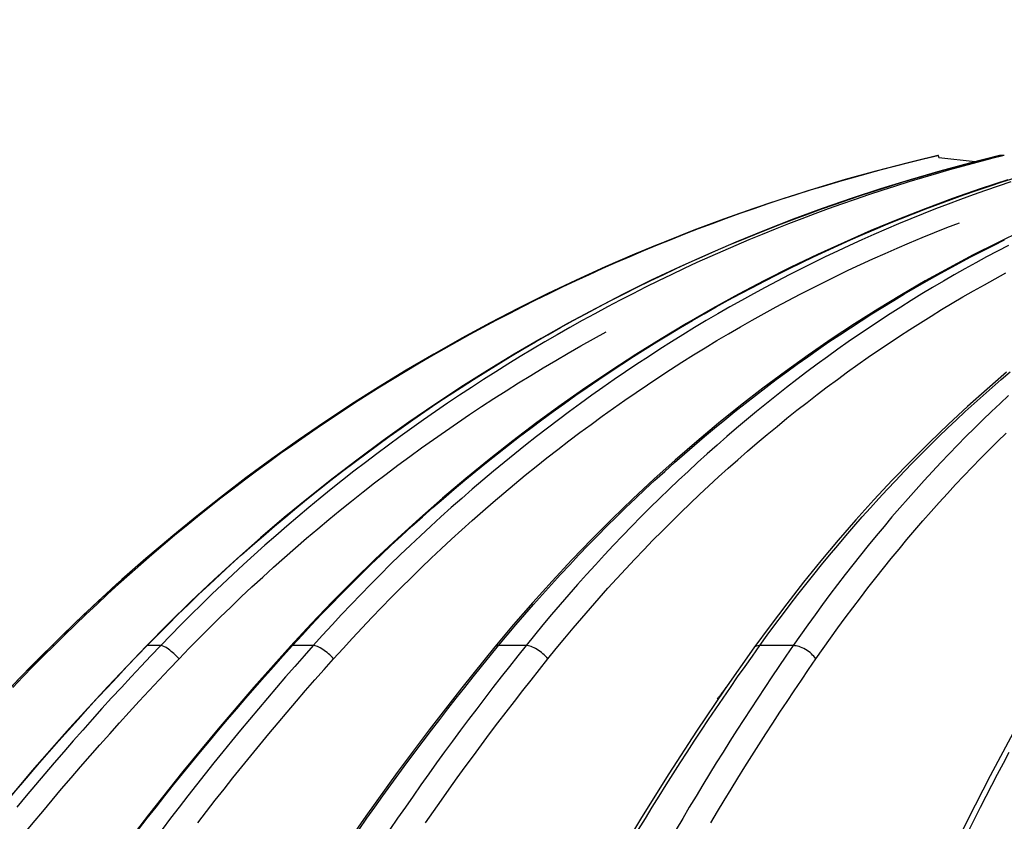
# Paper-space layout '113851LD001' of a CAD drawing. Header units: feet. Extents: x 0 to 34, y 0 to 22.
# Tile 22 of 74: x 6.162 to 6.291, y 10.836 to 10.941. Entities that reach past the tile are written whole.
import ezdxf

# ---------------------------------------------------------------- set-up
doc = ezdxf.new("R2010")
doc.units = ezdxf.units.FT
doc.header["$MEASUREMENT"] = 0
doc.layers.add('LT_P_Text', color=7, linetype='Continuous')
doc.styles.add('Slanted-Normal', font='font31.shx', dxfattribs={"height": 0.14})
doc.dimstyles.new('Dec-0  Slanted', dxfattribs={"dimtxt": 0.14, "dimasz": 0.14, "dimexe": 0.07000000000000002, "dimexo": 0.07000000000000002, "dimgap": 0.07000000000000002, "dimtad": 1, "dimdec": 0, "dimzin": 3, "dimdsep": 46, "dimtxsty": 'Slanted-Normal', "dimblk": 'Dim1', "dimcen": 0, "dimclrd": 95, "dimclre": 95, "dimclrt": 7, "dimaunit": 1, "dimadec": 5, "dimazin": 3, "dimtfac": 1, "dimtdec": 0, "dimtmove": 1, "dimatfit": 0, "dimldrblk": 'Dim1', "dimfxl": 1, "dimtolj": 1, "dimtzin": 0, "dimlwd": -1, "dimlwe": -1, "dimarcsym": 0})

# ---------------------------------------------------------------- blocks, each defined once
blk = doc.blocks.new('Dim1')
h = blk.add_hatch(color=4)
h.dxf.hatch_style = 1
h.paths.add_polyline_path([(0, 0), (-1.000000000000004, -0.1999999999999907), (-1.000000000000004, 0.1999999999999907)])
at = {"color": 4}
blk.add_lwpolyline([(0, 0), (-1.000000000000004, -0.1999999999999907), (-1.000000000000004, 0.1999999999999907), (0, 0)], dxfattribs=at)
blk = doc.blocks.new('*D891')
at = {"layer": 'Defpoints', "color": 0, "linetype": 'Continuous', "transparency": 16777216}
for p in [(6.360734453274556, 11.23795905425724), (5.747938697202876, 9.49370685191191), (6.360734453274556, 9.49370685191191)]:
    blk.add_point(p, dxfattribs=at)
at = {"layer": 'LT_P_Text', "color": 95, "linetype": 'Continuous', "transparency": 16777216}
for p, q in [((6.290734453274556, 11.23795905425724), (5.677938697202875, 11.23795905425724)), ((5.747938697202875, 11.09795905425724), (5.747938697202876, 9.63370685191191)), ((6.290734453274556, 9.49370685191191), (5.677938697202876, 9.49370685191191))]:
    blk.add_line(p, q, dxfattribs=at)
at = {"layer": 'LT_P_Text', "color": 95, "linetype": 'Continuous', "transparency": 16777216, "xscale": 0.14, "yscale": 0.14, "zscale": 0.14}
for p, rotation in [((5.747938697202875, 11.23795905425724), 90), ((5.747938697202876, 9.49370685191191), 270)]:
    blk.add_blockref('Dim1', p, dxfattribs=dict(at, rotation=rotation))
at = {"layer": 'LT_P_Text', "color": 7, "linetype": 'Continuous', "lineweight": 0, "transparency": 16777216, "insert": (5.594605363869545, 10.36583295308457), "char_height": 0.14, "attachment_point": 5, "rotation": 90, "style": 'Slanted-Normal'}
blk.add_mtext('\\A1;41"', dxfattribs=at)

psp = doc.layouts.new('113851LD001')

# ---------------------------------------------------------------- linework, layer by layer
at = {"layer": 'LT_P_Text', "color": 4}
for p, q in [((6.282614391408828, 10.92284355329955), (6.282613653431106, 10.92284346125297)), ((6.282701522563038, 10.92284353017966), (6.282614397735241, 10.92284355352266)), ((6.282781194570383, 10.92257186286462), (6.287546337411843, 10.92204733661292)), ((6.291351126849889, 10.9228412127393), (6.290749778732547, 10.92284137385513)), ((6.166669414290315, 10.85860305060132), (6.166412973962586, 10.85860311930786)), ((6.180676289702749, 10.85859929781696), (6.178906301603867, 10.85859977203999)), ((6.200680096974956, 10.858593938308), (6.197957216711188, 10.85859466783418)), ((6.228597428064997, 10.85858645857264), (6.224997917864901, 10.85858742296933)), ((6.263646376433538, 10.85857706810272), (6.25927105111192, 10.85857824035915)), ((6.253829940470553, 10.8516055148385), (6.253721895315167, 10.85160554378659))]:
    psp.add_line(p, q, dxfattribs=at)
at = {"layer": 'LT_P_Text', "color": 4, "flags": 128}
for points in [[(6.282613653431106, 10.92284346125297), (6.278545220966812, 10.92186078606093), (6.274492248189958, 10.92080765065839), (6.270456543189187, 10.91968444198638), (6.266439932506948, 10.91849156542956), (6.262444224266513, 10.91722953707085), (6.25847117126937, 10.91589896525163), (6.254522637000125, 10.91450042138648), (6.250600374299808, 10.91303466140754), (6.246705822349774, 10.91150233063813), (6.242839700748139, 10.90990377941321), (6.238997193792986, 10.90823692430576), (6.235178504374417, 10.90650158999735), (6.231385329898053, 10.90469820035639), (6.227619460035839, 10.90282726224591), (6.223882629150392, 10.90088942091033), (6.220176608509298, 10.89888534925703), (6.216503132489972, 10.89681574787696), (6.212863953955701, 10.89468145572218), (6.209260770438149, 10.89248336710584), (6.205695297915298, 10.89022236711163), (6.202169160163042, 10.88789949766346), (6.198684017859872, 10.88551581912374), (6.195241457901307, 10.88307243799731), (6.191843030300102, 10.88057051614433), (6.188490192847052, 10.87801129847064), (6.185184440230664, 10.87539602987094), (6.181927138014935, 10.87272601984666), (6.178719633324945, 10.87000261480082), (6.1755631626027, 10.86722719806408), (6.172458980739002, 10.86440115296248), (6.169408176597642, 10.86152590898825), (6.166411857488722, 10.85860288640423)], [(6.166412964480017, 10.85860311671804), (6.167795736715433, 10.85996457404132), (6.169190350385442, 10.86131590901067), (6.170596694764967, 10.86265700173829), (6.172014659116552, 10.86398768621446), (6.17344413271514, 10.86530784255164), (6.174885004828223, 10.86661732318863), (6.176337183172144, 10.86791598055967), (6.177800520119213, 10.86920367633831), (6.179274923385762, 10.87048026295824), (6.180760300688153, 10.8717455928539), (6.182256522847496, 10.87299952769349), (6.183763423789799, 10.87424193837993), (6.185280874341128, 10.87547270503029), (6.186808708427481, 10.87669169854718), (6.188346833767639, 10.87789878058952), (6.189895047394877, 10.87909384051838), (6.191453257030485, 10.88027674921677), (6.193021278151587, 10.88144737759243), (6.194599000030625, 10.88260559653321), (6.196186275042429, 10.8837512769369), (6.19778293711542, 10.88488429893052), (6.199388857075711, 10.88600454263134), (6.201003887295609, 10.88711186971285), (6.202627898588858, 10.88820611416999), (6.204260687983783, 10.88928714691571), (6.20590210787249, 10.89035490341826), (6.207551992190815, 10.89140929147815), (6.209210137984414, 10.89245024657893), (6.210876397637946, 10.89347767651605), (6.212550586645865, 10.89449151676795), (6.214232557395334, 10.89549168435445), (6.215922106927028, 10.8964780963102), (6.21761906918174, 10.89745067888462), (6.219323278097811, 10.89840934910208), (6.221034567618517, 10.89935404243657), (6.222752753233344, 10.90028467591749), (6.224477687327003, 10.90120115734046), (6.226209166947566, 10.90210343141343), (6.227947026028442, 10.90299139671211), (6.229691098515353, 10.9038649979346), (6.231441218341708, 10.90472413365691), (6.233197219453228, 10.90556874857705), (6.234958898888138, 10.90639875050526), (6.236726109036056, 10.90721406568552), (6.238498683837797, 10.90801462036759), (6.240276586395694, 10.9088004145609), (6.242060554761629, 10.90957181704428), (6.243850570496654, 10.91032886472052), (6.245646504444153, 10.91107150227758), (6.247448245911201, 10.91179972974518), (6.249255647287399, 10.9125134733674), (6.251068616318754, 10.91321269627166), (6.252886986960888, 10.91389738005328), (6.254710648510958, 10.91456748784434), (6.256539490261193, 10.91522296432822), (6.258373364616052, 10.91586379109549), (6.260212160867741, 10.91648991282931), (6.262055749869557, 10.9171013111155), (6.263903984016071, 10.91769793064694), (6.265756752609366, 10.91827975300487), (6.26761392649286, 10.91884672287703), (6.269475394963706, 10.91939880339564), (6.271341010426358, 10.91993597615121), (6.273210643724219, 10.92045818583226), (6.275084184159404, 10.92096541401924), (6.27696150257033, 10.92145758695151), (6.278842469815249, 10.92193470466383), (6.280726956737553, 10.92239671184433), (6.282614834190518, 10.92284359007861)], [(6.282702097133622, 10.92284356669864), (6.280816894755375, 10.92239666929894), (6.278935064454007, 10.92193462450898), (6.277056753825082, 10.92145745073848), (6.275182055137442, 10.92096524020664), (6.273311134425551, 10.92045797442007), (6.271444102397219, 10.91993570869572), (6.26958108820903, 10.91939849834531), (6.267722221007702, 10.91884636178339), (6.265867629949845, 10.91827935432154), (6.264017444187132, 10.91769751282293), (6.262171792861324, 10.91710083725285), (6.26033080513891, 10.91648941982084), (6.258494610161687, 10.91586326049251), (6.256663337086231, 10.91522241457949), (6.254837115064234, 10.9145669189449), (6.253016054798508, 10.91389681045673), (6.251200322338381, 10.91321212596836), (6.249390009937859, 10.91251290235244), (6.247585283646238, 10.91179917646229), (6.245786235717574, 10.91107098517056), (6.243993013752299, 10.91032836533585), (6.242205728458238, 10.90957137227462), (6.24042454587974, 10.90880002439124), (6.238649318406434, 10.90801424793), (6.236879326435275, 10.90721367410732), (6.235114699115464, 10.9063983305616), (6.233355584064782, 10.90556831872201), (6.231602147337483, 10.90472369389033), (6.229854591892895, 10.90386453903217), (6.228113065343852, 10.90299093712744), (6.226377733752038, 10.90210297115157), (6.22464878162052, 10.90120069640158), (6.222926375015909, 10.90028421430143), (6.22121069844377, 10.89935358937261), (6.219501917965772, 10.89840890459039), (6.217800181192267, 10.89745023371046), (6.21610570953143, 10.89647765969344), (6.214418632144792, 10.89549125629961), (6.21273913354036, 10.8944910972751), (6.211067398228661, 10.89347726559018), (6.209403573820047, 10.89244983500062), (6.207747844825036, 10.89140888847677), (6.206100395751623, 10.8903544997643), (6.204461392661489, 10.88928675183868), (6.202830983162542, 10.88820570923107), (6.201209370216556, 10.8871114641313), (6.199596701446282, 10.88600413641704), (6.197993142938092, 10.88488390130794), (6.196398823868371, 10.88375088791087), (6.194813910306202, 10.88260520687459), (6.193238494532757, 10.88144699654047), (6.191672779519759, 10.88027638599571), (6.190116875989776, 10.87909348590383), (6.188570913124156, 10.87789844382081), (6.187035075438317, 10.87669136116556), (6.185509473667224, 10.87547239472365), (6.183994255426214, 10.87424163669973), (6.182489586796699, 10.8729992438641), (6.180995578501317, 10.87174532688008), (6.179512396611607, 10.87048000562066), (6.178040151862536, 10.86920343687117), (6.176578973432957, 10.86791575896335), (6.175128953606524, 10.86661711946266), (6.173690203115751, 10.86530766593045), (6.172262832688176, 10.86398752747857), (6.170846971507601, 10.8626568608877), (6.169442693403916, 10.86131579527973), (6.168050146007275, 10.85996447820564), (6.166669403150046, 10.85860304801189)], [(6.290703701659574, 10.92283588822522), (6.286784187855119, 10.92185221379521), (6.282879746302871, 10.92079804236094), (6.27899211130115, 10.91967377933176), (6.275123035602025, 10.91847984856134), (6.271274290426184, 10.91721674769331), (6.267447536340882, 10.9158851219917), (6.26364459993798, 10.91448556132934), (6.259867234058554, 10.91301882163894), (6.25611663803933, 10.91148551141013), (6.252393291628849, 10.90988592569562), (6.248692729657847, 10.90821799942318), (6.245015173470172, 10.90648157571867), (6.241362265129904, 10.90467709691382), (6.237735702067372, 10.90280507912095), (6.234137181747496, 10.90086616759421), (6.230568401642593, 10.89886103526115), (6.227031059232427, 10.89679038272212), (6.22352677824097, 10.8946550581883), (6.220057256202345, 10.89245596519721), (6.216624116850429, 10.8901939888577), (6.213228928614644, 10.88787017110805), (6.209873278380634, 10.88548558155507), (6.206558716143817, 10.88304131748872), (6.203286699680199, 10.88053856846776), (6.200058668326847, 10.87797856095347), (6.196876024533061, 10.87536255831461), (6.193740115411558, 10.87269186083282), (6.190652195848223, 10.86996783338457), (6.187613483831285, 10.86719184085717), (6.184625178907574, 10.86436527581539), (6.181688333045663, 10.86148957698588), (6.178803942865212, 10.85856617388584)], [(6.178906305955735, 10.85859976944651), (6.180237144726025, 10.85996115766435), (6.181579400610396, 10.86131243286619), (6.182932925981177, 10.86265345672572), (6.184297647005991, 10.86398409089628), (6.18567345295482, 10.8653041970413), (6.187060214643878, 10.86661361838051), (6.188457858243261, 10.86791222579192), (6.189866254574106, 10.86919988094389), (6.191285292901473, 10.87047642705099), (6.192714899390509, 10.87174171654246), (6.194154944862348, 10.87299561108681), (6.195605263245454, 10.87423799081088), (6.197065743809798, 10.87546871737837), (6.198536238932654, 10.87668767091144), (6.20001660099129, 10.87789473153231), (6.201506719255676, 10.87908976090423), (6.203006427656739, 10.88027264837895), (6.204515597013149, 10.8814432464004), (6.206034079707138, 10.88260145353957), (6.20756176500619, 10.8837471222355), (6.209098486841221, 10.88488014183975), (6.210644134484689, 10.88600038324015), (6.212198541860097, 10.8871077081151), (6.213761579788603, 10.88820197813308), (6.215333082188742, 10.88928303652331), (6.216912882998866, 10.89035080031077), (6.218500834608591, 10.89140519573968), (6.220096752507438, 10.89244613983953), (6.221700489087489, 10.89347356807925), (6.223311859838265, 10.89448739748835), (6.224930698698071, 10.89548754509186), (6.226556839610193, 10.89647394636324), (6.228190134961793, 10.89744651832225), (6.229830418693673, 10.89840518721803), (6.231477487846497, 10.89934987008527), (6.233131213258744, 10.90028049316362), (6.234791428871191, 10.9011969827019), (6.236457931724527, 10.90209925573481), (6.238130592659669, 10.90298724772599), (6.239809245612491, 10.90386086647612), (6.241493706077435, 10.90472004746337), (6.243183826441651, 10.90556470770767), (6.244879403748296, 10.90639477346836), (6.246580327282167, 10.90721016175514), (6.248286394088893, 10.90801080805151), (6.249997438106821, 10.90879662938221), (6.251713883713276, 10.90956782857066), (6.253436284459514, 10.91032472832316), (6.255164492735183, 10.91106725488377), (6.25689839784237, 10.91179538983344), (6.258637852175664, 10.91250907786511), (6.260382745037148, 10.91320830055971), (6.262132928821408, 10.91389300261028), (6.263888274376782, 10.91456314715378), (6.265648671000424, 10.91521869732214), (6.267413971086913, 10.91585959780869), (6.26918406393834, 10.91648583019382), (6.270958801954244, 10.91709735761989), (6.272738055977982, 10.91769412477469), (6.274521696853, 10.91827607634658), (6.276309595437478, 10.91884321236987), (6.278101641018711, 10.91939545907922), (6.279897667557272, 10.91993281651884), (6.281697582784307, 10.92045519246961), (6.283501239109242, 10.92096258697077), (6.28530850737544, 10.92145494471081), (6.287119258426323, 10.92193221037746), (6.288933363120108, 10.92239438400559), (6.290750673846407, 10.92284139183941)], [(6.291352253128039, 10.92284119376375), (6.2895536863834, 10.922394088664), (6.287758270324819, 10.92193181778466), (6.285966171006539, 10.92145443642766), (6.284177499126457, 10.92096196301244), (6.282392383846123, 10.92045447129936), (6.280610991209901, 10.91993197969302), (6.278833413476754, 10.91939454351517), (6.27705981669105, 10.91884218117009), (6.275290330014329, 10.91827496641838), (6.273525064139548, 10.91769289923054), (6.27176416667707, 10.91709605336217), (6.27000778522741, 10.91648446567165), (6.268256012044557, 10.91585817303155), (6.266509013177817, 10.9152172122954), (6.264766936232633, 10.91456163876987), (6.263029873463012, 10.9138914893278), (6.261297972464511, 10.91320678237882), (6.259571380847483, 10.91250759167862), (6.257850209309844, 10.91179393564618), (6.256134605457, 10.91106586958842), (6.254424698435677, 10.91032341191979), (6.252720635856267, 10.90956663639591), (6.2510224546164, 10.90879554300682), (6.249329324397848, 10.9080096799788), (6.247641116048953, 10.90720901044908), (6.245958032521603, 10.90639358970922), (6.244280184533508, 10.90556350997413), (6.242607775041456, 10.90471884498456), (6.240940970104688, 10.90385966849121), (6.239279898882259, 10.90298604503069), (6.23762474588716, 10.90209806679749), (6.235975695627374, 10.90119580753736), (6.234332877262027, 10.90027933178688), (6.232696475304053, 10.89934873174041), (6.231066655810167, 10.89840407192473), (6.229443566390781, 10.89744542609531), (6.22782739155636, 10.89647287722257), (6.22621827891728, 10.89548649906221), (6.224616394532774, 10.89448636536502), (6.22302190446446, 10.89347255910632), (6.221434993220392, 10.89244515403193), (6.219855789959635, 10.8914042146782), (6.218284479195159, 10.89034983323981), (6.21672122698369, 10.88928207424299), (6.2151661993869, 10.88820102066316), (6.213619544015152, 10.88710674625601), (6.212081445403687, 10.88599942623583), (6.210551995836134, 10.88487920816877), (6.209031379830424, 10.88374620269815), (6.207519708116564, 10.88260054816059), (6.206017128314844, 10.88144235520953), (6.204523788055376, 10.88027177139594), (6.203039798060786, 10.87908890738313), (6.201565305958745, 10.8778939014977), (6.200100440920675, 10.87668686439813), (6.198645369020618, 10.87546792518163), (6.197200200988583, 10.87423722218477), (6.19576508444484, 10.87299486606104), (6.194340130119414, 10.87174099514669), (6.192925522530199, 10.87047572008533), (6.191521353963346, 10.86919919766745), (6.19012771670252, 10.86791157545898), (6.188744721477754, 10.86661299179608), (6.187372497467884, 10.86530358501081), (6.186011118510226, 10.86398351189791), (6.184660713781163, 10.86265290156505), (6.183321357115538, 10.86131190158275), (6.181993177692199, 10.85996065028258), (6.180676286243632, 10.8585992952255)], [(6.282781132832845, 10.92257159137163), (6.282776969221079, 10.92259332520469), (6.28277286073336, 10.92261422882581), (6.282768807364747, 10.92263428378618), (6.282764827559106, 10.92265347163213), (6.282760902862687, 10.92267177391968), (6.282757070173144, 10.92268919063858), (6.282753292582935, 10.92270568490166), (6.282749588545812, 10.92272127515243), (6.282745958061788, 10.92273596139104), (6.282742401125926, 10.92274972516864), (6.282738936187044, 10.92276256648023), (6.282735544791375, 10.92277446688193), (6.282732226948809, 10.9227854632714), (6.282729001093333, 10.92279550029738), (6.282725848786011, 10.92280461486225), (6.282722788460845, 10.92281275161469), (6.282719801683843, 10.92281996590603), (6.282716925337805, 10.92282620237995), (6.282714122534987, 10.92283149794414), (6.28271143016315, 10.92283581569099), (6.28270881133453, 10.92283919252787), (6.282706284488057, 10.92284159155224), (6.28270384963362, 10.92284304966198), (6.282701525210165, 10.92284352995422)], [(6.290749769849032, 10.92284137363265), (6.29074783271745, 10.92284135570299), (6.290745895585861, 10.92284133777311), (6.290743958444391, 10.92284128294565), (6.290742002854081, 10.92284122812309), (6.290740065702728, 10.92284113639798), (6.29073814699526, 10.92284102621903), (6.290736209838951, 10.92284091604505), (6.290734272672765, 10.92284076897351), (6.290732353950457, 10.92284060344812), (6.29073041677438, 10.92284041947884), (6.290728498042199, 10.92284021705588), (6.290726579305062, 10.92283999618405), (6.290724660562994, 10.92283975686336), (6.290722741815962, 10.92283949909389), (6.290720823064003, 10.92283922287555), (6.290718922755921, 10.92283892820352), (6.290717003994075, 10.92283861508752), (6.290715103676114, 10.92283828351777), (6.290713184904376, 10.92283793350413), (6.290711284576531, 10.9228375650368), (6.290709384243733, 10.9228371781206), (6.290707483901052, 10.92283675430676), (6.290705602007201, 10.92283633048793), (6.290703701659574, 10.92283588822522)], [(6.291828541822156, 10.91965631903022), (6.28819144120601, 10.91846066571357), (6.284573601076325, 10.91719582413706), (6.280976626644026, 10.91586240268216), (6.277402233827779, 10.91446106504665), (6.273852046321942, 10.91299254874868), (6.270327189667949, 10.91145746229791), (6.266828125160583, 10.90985608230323), (6.263350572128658, 10.90818638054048), (6.259894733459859, 10.9064481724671), (6.256462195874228, 10.90464190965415), (6.253054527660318, 10.90276810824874), (6.249673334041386, 10.90082742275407), (6.246320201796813, 10.8988205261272), (6.242996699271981, 10.89674814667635), (6.239704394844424, 10.89461113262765), (6.236444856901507, 10.89241036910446), (6.233219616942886, 10.89014677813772), (6.230030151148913, 10.88782138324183), (6.226877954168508, 10.88543528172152), (6.223764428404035, 10.88298956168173), (6.220691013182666, 10.88048541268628), (6.217659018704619, 10.87792407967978), (6.214669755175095, 10.875306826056), (6.21172449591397, 10.87263496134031), (6.208824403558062, 10.86990983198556), (6.205970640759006, 10.86713283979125), (6.203164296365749, 10.86430535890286), (6.200406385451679, 10.86142883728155), (6.197697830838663, 10.85850469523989)], [(6.197957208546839, 10.85859466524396), (6.199206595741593, 10.85995602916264), (6.200466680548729, 10.86130728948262), (6.201737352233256, 10.86264828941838), (6.203018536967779, 10.86397890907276), (6.204310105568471, 10.86529899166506), (6.205611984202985, 10.86660839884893), (6.20692406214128, 10.86790699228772), (6.208246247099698, 10.86919462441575), (6.209578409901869, 10.87047116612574), (6.210920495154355, 10.87173644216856), (6.212272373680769, 10.87299032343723), (6.21363391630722, 10.87423269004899), (6.215004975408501, 10.87546341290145), (6.216385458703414, 10.87668235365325), (6.217775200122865, 10.87788940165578), (6.219174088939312, 10.8790844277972), (6.220581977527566, 10.8802673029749), (6.221998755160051, 10.88143789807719), (6.223424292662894, 10.88259609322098), (6.224858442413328, 10.88374176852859), (6.226301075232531, 10.8848747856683), (6.227752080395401, 10.88599502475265), (6.22921131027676, 10.88710235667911), (6.230678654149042, 10.88819665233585), (6.232153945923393, 10.88927772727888), (6.233637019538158, 10.89034549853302), (6.235127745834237, 10.89139990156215), (6.236625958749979, 10.8924408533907), (6.238131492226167, 10.89346828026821), (6.23964419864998, 10.89448209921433), (6.241163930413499, 10.89548224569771), (6.242690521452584, 10.89646862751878), (6.244223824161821, 10.89744118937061), (6.2457636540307, 10.89839984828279), (6.247309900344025, 10.89934452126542), (6.248862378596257, 10.90027514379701), (6.250420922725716, 10.90119163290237), (6.251985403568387, 10.90209390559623), (6.253555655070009, 10.90298190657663), (6.255131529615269, 10.90385554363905), (6.256712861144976, 10.90471474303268), (6.258299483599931, 10.90555943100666), (6.259891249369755, 10.90638953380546), (6.261488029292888, 10.90720497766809), (6.263089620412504, 10.90800568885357), (6.264695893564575, 10.90879158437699), (6.266306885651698, 10.9095626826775), (6.267923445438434, 10.91031942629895), (6.269545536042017, 10.91106187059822), (6.271173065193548, 10.91178992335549), (6.272805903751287, 10.91250358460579), (6.274443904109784, 10.91320279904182), (6.276086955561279, 10.91388751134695), (6.277734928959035, 10.91455770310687), (6.279387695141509, 10.91521330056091), (6.281045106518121, 10.91585430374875), (6.282707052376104, 10.91648063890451), (6.28437342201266, 10.91709226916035), (6.286044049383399, 10.91768917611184), (6.287718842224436, 10.91827128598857), (6.289397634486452, 10.91883856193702), (6.291080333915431, 10.9193909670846), (6.292766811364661, 10.91992848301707)], [(6.292207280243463, 10.91939007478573), (6.29055317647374, 10.91883758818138), (6.288902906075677, 10.91827023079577), (6.287256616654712, 10.91768805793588), (6.285614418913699, 10.91709110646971), (6.283976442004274, 10.91647941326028), (6.282342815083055, 10.91585303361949), (6.280713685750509, 10.91521200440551), (6.279089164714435, 10.91455638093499), (6.277469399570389, 10.91388618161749), (6.275854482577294, 10.91320146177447), (6.274244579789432, 10.91250227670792), (6.272639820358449, 10.91178866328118), (6.271040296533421, 10.91106063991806), (6.269446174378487, 10.91031829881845), (6.267857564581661, 10.90956162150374), (6.266274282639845, 10.90879055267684), (6.264695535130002, 10.90800463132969), (6.263121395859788, 10.90720390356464), (6.261551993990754, 10.90638844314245), (6.259987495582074, 10.90555832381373), (6.258428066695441, 10.90471362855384), (6.256873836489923, 10.90385442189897), (6.255324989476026, 10.90298078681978), (6.253781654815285, 10.90209279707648), (6.252243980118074, 10.90119052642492), (6.250712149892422, 10.90027404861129), (6.249186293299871, 10.89934343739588), (6.247666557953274, 10.89839877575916), (6.24615310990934, 10.89744012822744), (6.244646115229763, 10.8964675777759), (6.243145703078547, 10.89548120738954), (6.241652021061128, 10.89448107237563), (6.240165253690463, 10.89346726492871), (6.238685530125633, 10.8924398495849), (6.237213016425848, 10.8913989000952), (6.235747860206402, 10.89034450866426), (6.234290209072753, 10.88927673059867), (6.232840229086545, 10.88819564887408), (6.231398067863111, 10.88710135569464), (6.229963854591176, 10.88599402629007), (6.22853773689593, 10.88487378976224), (6.227119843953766, 10.88374077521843), (6.225710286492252, 10.88259511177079), (6.22430921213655, 10.88143692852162), (6.222916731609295, 10.88026633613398), (6.221532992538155, 10.87908347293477), (6.220158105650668, 10.87788846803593), (6.218792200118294, 10.87668143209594), (6.217435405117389, 10.8754624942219), (6.216087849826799, 10.87423179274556), (6.21474966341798, 10.8729894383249), (6.213420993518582, 10.87173556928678), (6.212101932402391, 10.8704702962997), (6.210792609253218, 10.86919377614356), (6.209493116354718, 10.86790615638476), (6.208203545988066, 10.8666075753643), (6.206924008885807, 10.86529818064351), (6.205654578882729, 10.863978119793), (6.204395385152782, 10.86264751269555), (6.203146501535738, 10.86130652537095), (6.201908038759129, 10.85995528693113), (6.200680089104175, 10.8585939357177)], [(6.203353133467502, 10.85684967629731), (6.204585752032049, 10.85821609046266), (6.205829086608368, 10.85957221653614), (6.207083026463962, 10.86091790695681), (6.208347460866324, 10.8622530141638), (6.209622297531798, 10.86357739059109), (6.210907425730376, 10.86489089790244), (6.212202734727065, 10.86619337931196), (6.213508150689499, 10.86748469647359), (6.214823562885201, 10.86876470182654), (6.216148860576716, 10.87003322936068), (6.217483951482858, 10.87129014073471), (6.218828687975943, 10.87253529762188), (6.220182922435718, 10.87376858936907), (6.22154654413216, 10.87498987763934), (6.222919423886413, 10.87619902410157), (6.224301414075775, 10.87739590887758), (6.225692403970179, 10.87858039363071), (6.227092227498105, 10.87975235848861), (6.228500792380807, 10.88091167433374), (6.22991793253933, 10.88205819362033), (6.231343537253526, 10.88319181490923), (6.232777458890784, 10.88431238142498), (6.2342195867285, 10.88541978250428), (6.23566975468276, 10.88651385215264), (6.237127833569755, 10.88759443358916), (6.238593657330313, 10.88866145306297), (6.240067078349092, 10.8897148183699), (6.241547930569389, 10.89075446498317), (6.243036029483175, 10.89178031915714), (6.244531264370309, 10.8927922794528), (6.246033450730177, 10.89379029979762), (6.247542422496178, 10.89477427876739), (6.249058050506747, 10.89574414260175), (6.250580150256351, 10.89669982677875), (6.252108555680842, 10.89764123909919), (6.253643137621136, 10.89856831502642), (6.255183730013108, 10.89948096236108), (6.256730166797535, 10.90037910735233), (6.258282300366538, 10.90126268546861), (6.259839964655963, 10.90213160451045), (6.261402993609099, 10.90298579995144), (6.262971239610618, 10.9038251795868), (6.264544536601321, 10.90464966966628), (6.266122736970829, 10.90545919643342), (6.267705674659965, 10.90625368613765), (6.26929320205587, 10.90703305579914), (6.270885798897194, 10.90779756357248), (6.272484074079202, 10.90854752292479), (6.274087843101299, 10.90928288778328), (6.275697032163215, 10.9100036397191), (6.277311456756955, 10.91070970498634), (6.278931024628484, 10.91140104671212), (6.28055556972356, 10.91207760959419), (6.282184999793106, 10.9127393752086), (6.283819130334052, 10.91338628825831), (6.285457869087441, 10.91401829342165)], [(6.293643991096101, 10.91294907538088), (6.290441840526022, 10.91141104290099), (6.287263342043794, 10.9098067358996), (6.284104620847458, 10.90813410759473), (6.280965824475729, 10.90639296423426), (6.2778483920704, 10.90458380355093), (6.274753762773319, 10.90270712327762), (6.271683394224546, 10.90076360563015), (6.268638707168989, 10.89875394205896), (6.265621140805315, 10.8966788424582), (6.262632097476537, 10.89453917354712), (6.259673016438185, 10.8923358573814), (6.256745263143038, 10.89006978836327), (6.253850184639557, 10.88774202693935), (6.250989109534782, 10.88535366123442), (6.248163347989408, 10.88290578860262), (6.245374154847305, 10.88039961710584), (6.242622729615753, 10.87783639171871), (6.239910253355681, 10.87521736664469), (6.237237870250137, 10.87254386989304), (6.234606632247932, 10.86981726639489), (6.232017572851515, 10.86703893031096), (6.22947168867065, 10.86421025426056), (6.226969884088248, 10.86133269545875), (6.224512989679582, 10.85840766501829)], [(6.224997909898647, 10.85858742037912), (6.226130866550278, 10.85994878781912), (6.227273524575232, 10.86130004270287), (6.228425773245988, 10.86264105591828), (6.229587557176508, 10.86397167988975), (6.23075876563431, 10.86529176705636), (6.231939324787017, 10.86660117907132), (6.233129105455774, 10.8678997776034), (6.234328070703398, 10.86918741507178), (6.235536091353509, 10.87046396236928), (6.236753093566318, 10.87172925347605), (6.237978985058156, 10.87298314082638), (6.239213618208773, 10.87422551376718), (6.240456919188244, 10.87545624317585), (6.241708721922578, 10.87667519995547), (6.242968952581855, 10.877882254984), (6.244237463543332, 10.87907728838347), (6.245514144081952, 10.88026018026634), (6.246798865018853, 10.88143079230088), (6.24809153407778, 10.88258900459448), (6.249392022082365, 10.88373468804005), (6.250700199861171, 10.88486773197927), (6.252015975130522, 10.88598798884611), (6.253339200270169, 10.88709534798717), (6.254669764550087, 10.88818967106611), (6.256007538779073, 10.88927077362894), (6.257352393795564, 10.89033858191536), (6.258704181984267, 10.89139300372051), (6.260062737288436, 10.89243397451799), (6.261427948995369, 10.89346142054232), (6.262799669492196, 10.89447525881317), (6.264177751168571, 10.89547541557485), (6.265562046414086, 10.89646181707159), (6.266952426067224, 10.89743438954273), (6.268348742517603, 10.8983930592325), (6.269750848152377, 10.89933774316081), (6.271158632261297, 10.90026837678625), (6.272571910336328, 10.90118488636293), (6.273990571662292, 10.90208718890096), (6.275414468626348, 10.90297520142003), (6.276843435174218, 10.90384886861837), (6.278277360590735, 10.90470810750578), (6.279716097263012, 10.9055528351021), (6.281159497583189, 10.9063829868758), (6.282607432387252, 10.9071984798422), (6.284059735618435, 10.90799924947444), (6.285516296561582, 10.90878521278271), (6.286976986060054, 10.90955631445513), (6.288442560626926, 10.91031296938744), (6.289913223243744, 10.91105534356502), (6.291388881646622, 10.91178336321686)], [(6.291890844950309, 10.91105440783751), (6.290456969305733, 10.91031207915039), (6.289028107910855, 10.90955545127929), (6.287603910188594, 10.90878433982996), (6.286183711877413, 10.90799835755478), (6.284767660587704, 10.90719757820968), (6.283355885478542, 10.90638206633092), (6.281948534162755, 10.90555190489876), (6.280545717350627, 10.90470715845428), (6.279147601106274, 10.90384791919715), (6.277754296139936, 10.90297425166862), (6.276365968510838, 10.90208622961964), (6.27498274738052, 10.90118392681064), (6.273604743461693, 10.90026741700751), (6.272232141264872, 10.89933678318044), (6.270865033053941, 10.89839209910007), (6.269503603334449, 10.89743342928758), (6.268147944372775, 10.89646085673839), (6.266798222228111, 10.89547445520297), (6.265454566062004, 10.8944742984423), (6.264117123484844, 10.89346046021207), (6.262786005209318, 10.89243301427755), (6.261461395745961, 10.89139204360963), (6.260143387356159, 10.89033761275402), (6.258832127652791, 10.88926980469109), (6.257527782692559, 10.88818868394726), (6.25623044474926, 10.88709436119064), (6.254940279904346, 10.88598699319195), (6.253657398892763, 10.88486673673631), (6.25238189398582, 10.88373369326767), (6.251113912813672, 10.88258801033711), (6.249853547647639, 10.88142978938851), (6.248600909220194, 10.8802591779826), (6.247356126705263, 10.87907629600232), (6.246119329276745, 10.87788126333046), (6.24489059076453, 10.87667420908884), (6.243670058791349, 10.87545525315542), (6.242457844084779, 10.87422452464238), (6.241254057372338, 10.87298215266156), (6.240058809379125, 10.87172825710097), (6.238872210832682, 10.87046296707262), (6.237694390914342, 10.86918643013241), (6.236525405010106, 10.8678987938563), (6.235365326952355, 10.86660019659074), (6.23421428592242, 10.86529078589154), (6.23307235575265, 10.86397070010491), (6.23193961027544, 10.86264007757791), (6.230816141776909, 10.86129907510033), (6.229702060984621, 10.85994782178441), (6.228597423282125, 10.85858645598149)], [(6.231465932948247, 10.8568421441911), (6.232564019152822, 10.85819543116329), (6.233671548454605, 10.85953863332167), (6.234788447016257, 10.86087159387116), (6.235914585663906, 10.86219419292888), (6.237049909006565, 10.8635062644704), (6.238194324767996, 10.86480768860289), (6.239347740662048, 10.86609830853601), (6.240510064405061, 10.86737797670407), (6.241681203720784, 10.86864657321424), (6.24286108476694, 10.86990392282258), (6.244049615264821, 10.87114989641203), (6.245246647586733, 10.87238435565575), (6.246452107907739, 10.87360718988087), (6.247665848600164, 10.87481826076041), (6.248887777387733, 10.87601744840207), (6.250117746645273, 10.87720462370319), (6.251355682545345, 10.87837966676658), (6.252601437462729, 10.87954244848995), (6.253854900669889, 10.8806928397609), (6.255115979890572, 10.88183072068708), (6.256384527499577, 10.88295596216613), (6.257660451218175, 10.88406843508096), (6.258943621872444, 10.88516801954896), (6.260233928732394, 10.88625457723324), (6.261531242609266, 10.88732793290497), (6.262835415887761, 10.88838799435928), (6.264146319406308, 10.88943468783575), (6.265463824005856, 10.89046794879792), (6.266787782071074, 10.89148768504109), (6.268118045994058, 10.89249383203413), (6.269454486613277, 10.8934863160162), (6.270796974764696, 10.89446505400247), (6.272145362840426, 10.89542998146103), (6.273499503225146, 10.89638100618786), (6.274859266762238, 10.89731807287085), (6.276224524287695, 10.89824109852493), (6.277595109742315, 10.89915000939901), (6.278970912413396, 10.90004473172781), (6.280351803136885, 10.90092518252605), (6.281737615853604, 10.90179128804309), (6.283128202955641, 10.90264298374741), (6.284523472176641, 10.90348018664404), (6.285923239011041, 10.90430283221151), (6.287327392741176, 10.90511082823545), (6.288735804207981, 10.90590411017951), (6.290148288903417, 10.90668260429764), (6.291564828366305, 10.90744626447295)], [(6.183078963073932, 10.85685510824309), (6.184410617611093, 10.85823149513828), (6.185753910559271, 10.85959743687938), (6.187108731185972, 10.86095278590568), (6.18847498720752, 10.86229739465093), (6.189852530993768, 10.86363111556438), (6.191241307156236, 10.86495379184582), (6.192641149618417, 10.86626528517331), (6.194051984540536, 10.8675654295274), (6.195473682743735, 10.86885408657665), (6.196906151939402, 10.8701310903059), (6.198349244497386, 10.87139629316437), (6.199802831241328, 10.8726495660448), (6.201266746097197, 10.87389077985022), (6.202740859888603, 10.87511980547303), (6.204225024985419, 10.87633649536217), (6.205719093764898, 10.87754072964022), (6.207222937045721, 10.87873236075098), (6.208736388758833, 10.87991127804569), (6.21025931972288, 10.88107733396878), (6.211791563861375, 10.88223039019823), (6.213333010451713, 10.88337033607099), (6.214883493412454, 10.88449701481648), (6.216442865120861, 10.88561030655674), (6.218010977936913, 10.88671002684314), (6.219587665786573, 10.8877960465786), (6.221172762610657, 10.88886829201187), (6.222766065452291, 10.88992668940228), (6.224367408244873, 10.89097113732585), (6.22597664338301, 10.89200158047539), (6.22759358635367, 10.89301792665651), (6.229218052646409, 10.89402009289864), (6.230849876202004, 10.89500800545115), (6.232488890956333, 10.89598157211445), (6.234134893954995, 10.89694072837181), (6.235787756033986, 10.89788539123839), (6.23744727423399, 10.89881547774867), (6.239113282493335, 10.8997309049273)], [(6.291659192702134, 10.89442677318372), (6.289083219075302, 10.89222002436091), (6.286534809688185, 10.8899507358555), (6.284015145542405, 10.88761994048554), (6.281525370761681, 10.88522874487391), (6.279066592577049, 10.88277827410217), (6.276639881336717, 10.88026970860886), (6.27424628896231, 10.87770431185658), (6.271886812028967, 10.87508334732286), (6.269562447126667, 10.87240813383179), (6.267274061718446, 10.86968004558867), (6.265022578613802, 10.86690045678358), (6.26280882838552, 10.86407076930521), (6.260633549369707, 10.86119241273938), (6.258497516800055, 10.85826681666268)], [(6.259271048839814, 10.85857823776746), (6.260255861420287, 10.85993962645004), (6.261249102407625, 10.86129091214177), (6.262250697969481, 10.86263195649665), (6.263260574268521, 10.86396260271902), (6.264278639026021, 10.86528272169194), (6.265304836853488, 10.86659215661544), (6.266339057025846, 10.86789078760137), (6.26738124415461, 10.86917845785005), (6.268431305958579, 10.87045502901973), (6.269489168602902, 10.87172035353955), (6.270554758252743, 10.87297428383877), (6.271627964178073, 10.8742166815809), (6.272708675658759, 10.87544744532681), (6.273796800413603, 10.87666643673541), (6.27489222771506, 10.8778735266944), (6.275994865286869, 10.87906859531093), (6.277104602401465, 10.88025151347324), (6.278221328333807, 10.88142216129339), (6.279344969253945, 10.88258040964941), (6.280475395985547, 10.8837261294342), (6.28161249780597, 10.88485920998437), (6.282756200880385, 10.8859795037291), (6.283906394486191, 10.88708690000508), (6.285062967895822, 10.88818126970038), (6.286225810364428, 10.88926241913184), (6.287394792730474, 10.89033027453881), (6.288569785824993, 10.89138473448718), (6.289750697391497, 10.89242575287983), (6.290937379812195, 10.89345322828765), (6.292129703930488, 10.89446710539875)], [(6.291921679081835, 10.89138385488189), (6.290787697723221, 10.89032937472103), (6.289659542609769, 10.88926151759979), (6.288537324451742, 10.88818034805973), (6.287421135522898, 10.8870859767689), (6.286311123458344, 10.88597856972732), (6.28520736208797, 10.88485825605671), (6.284109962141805, 10.88372517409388), (6.283019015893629, 10.88257943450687), (6.281934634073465, 10.8814211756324), (6.280856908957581, 10.88025051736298), (6.279785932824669, 10.87906758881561), (6.278721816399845, 10.87787250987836), (6.277664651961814, 10.87666540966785), (6.276614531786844, 10.87544640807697), (6.275571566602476, 10.87421563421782), (6.274535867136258, 10.87297321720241), (6.27350750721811, 10.87171928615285), (6.272486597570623, 10.87045395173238), (6.271473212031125, 10.86917737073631), (6.270467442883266, 10.8678896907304), (6.269469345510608, 10.86659105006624), (6.268479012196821, 10.86528159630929), (6.267496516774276, 10.86396146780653), (6.266521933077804, 10.86263081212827), (6.265555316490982, 10.86128976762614), (6.264596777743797, 10.85993847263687), (6.26364637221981, 10.85857706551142)], [(6.266630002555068, 10.85683272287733), (6.267582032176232, 10.85819637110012), (6.268542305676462, 10.8595497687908), (6.269510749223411, 10.86089277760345), (6.270487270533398, 10.86222524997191), (6.271471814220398, 10.86354703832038), (6.272464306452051, 10.86485800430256), (6.273464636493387, 10.86615799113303), (6.274472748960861, 10.86744686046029), (6.275488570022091, 10.86872447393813), (6.276512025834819, 10.86999065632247), (6.277543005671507, 10.87124527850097), (6.27858143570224, 10.87248821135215), (6.27962718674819, 10.8737193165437), (6.280680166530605, 10.87493846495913), (6.281740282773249, 10.87614553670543), (6.282807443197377, 10.87734040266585), (6.283881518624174, 10.87852292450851), (6.284962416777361, 10.87969298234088), (6.286050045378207, 10.88085044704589), (6.287144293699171, 10.88199518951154), (6.288245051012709, 10.8831270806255), (6.289352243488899, 10.88424599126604), (6.29046576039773, 10.88535178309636), (6.291585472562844, 10.88644432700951)], [(6.178803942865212, 10.85856617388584), (6.173713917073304, 10.8532155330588), (6.168717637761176, 10.84775700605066), (6.163818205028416, 10.8421931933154), (6.15901862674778, 10.83652675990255), (6.154321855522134, 10.83076065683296), (6.149730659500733, 10.8248979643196), (6.145247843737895, 10.81894179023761), (6.140876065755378, 10.81289545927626), (6.136617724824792, 10.80676242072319), (6.132475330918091, 10.80054615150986), (6.128451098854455, 10.79425023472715), (6.124547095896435, 10.78787838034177), (6.120765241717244, 10.7814343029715), (6.117107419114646, 10.77492180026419), (6.113575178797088, 10.76834463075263), (6.110169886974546, 10.76170651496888)], [(6.197697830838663, 10.85850469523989), (6.1929044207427, 10.85313712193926), (6.188199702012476, 10.84766115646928), (6.183586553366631, 10.84207941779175), (6.179067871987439, 10.83639458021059), (6.174646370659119, 10.83060965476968), (6.170324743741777, 10.8247277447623), (6.166105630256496, 10.81875198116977), (6.161991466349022, 10.8126857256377), (6.157984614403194, 10.80653246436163), (6.154087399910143, 10.80029570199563), (6.1503018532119, 10.79397906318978), (6.146629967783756, 10.78758628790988), (6.143073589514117, 10.7811211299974), (6.139634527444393, 10.77458753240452), (6.136314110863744, 10.76798912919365), (6.133113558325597, 10.76132939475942)], [(6.160983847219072, 10.85310715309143), (6.162331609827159, 10.85449192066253), (6.163685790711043, 10.85586953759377), (6.165046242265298, 10.85723994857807), (6.166412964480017, 10.85860311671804)], [(6.161056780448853, 10.83887221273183), (6.162289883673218, 10.84032611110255), (6.163529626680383, 10.84177331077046), (6.16477597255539, 10.8432137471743), (6.16602884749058, 10.84464737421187), (6.16728825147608, 10.84607415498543), (6.168554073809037, 10.84749405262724), (6.169826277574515, 10.8489070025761), (6.171104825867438, 10.85031297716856), (6.172389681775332, 10.85171192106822), (6.173680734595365, 10.85310379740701), (6.174977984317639, 10.85448856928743), (6.17628135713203, 10.85586618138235), (6.177590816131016, 10.85723659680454), (6.178906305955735, 10.85859976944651)], [(6.166669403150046, 10.85860304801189), (6.165304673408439, 10.85723987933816), (6.163946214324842, 10.85586945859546), (6.16259402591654, 10.85449185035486), (6.161248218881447, 10.85310707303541)], [(6.180676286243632, 10.8585992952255), (6.179374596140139, 10.85723611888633), (6.17807884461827, 10.85586569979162), (6.176789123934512, 10.8544880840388), (6.175505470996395, 10.8531033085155), (6.174227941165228, 10.85171142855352), (6.172956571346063, 10.85031247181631), (6.171691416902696, 10.84890650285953), (6.170432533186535, 10.84749354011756), (6.169179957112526, 10.84607364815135), (6.167933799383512, 10.84464686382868), (6.166694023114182, 10.84321323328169), (6.165460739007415, 10.84177279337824), (6.164233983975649, 10.84032559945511), (6.163013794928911, 10.83887169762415), (6.161800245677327, 10.83741114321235)], [(6.224512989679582, 10.85840766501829), (6.220153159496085, 10.85302363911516), (6.215874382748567, 10.8475307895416), (6.2116792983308, 10.84193177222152), (6.207570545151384, 10.83622929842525), (6.203550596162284, 10.83042638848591), (6.199621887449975, 10.82452618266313), (6.195786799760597, 10.81853184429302), (6.19204762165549, 10.81244675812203), (6.188406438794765, 10.80627444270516), (6.184865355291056, 10.80001843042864), (6.181426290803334, 10.79368238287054), (6.17809099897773, 10.78727006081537), (6.174861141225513, 10.78078525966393), (6.171738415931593, 10.7742320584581), (6.168723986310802, 10.76761396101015), (6.165818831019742, 10.7609342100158)], [(6.177764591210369, 10.8344653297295), (6.17890326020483, 10.83593905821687), (6.180048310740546, 10.83740624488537), (6.181199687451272, 10.83886681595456), (6.182357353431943, 10.84032074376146), (6.183521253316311, 10.84176795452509), (6.184691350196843, 10.84320841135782), (6.185867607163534, 10.84464206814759), (6.187049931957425, 10.84606886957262), (6.188238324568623, 10.84748877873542), (6.18943269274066, 10.84890174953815), (6.190633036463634, 10.85030774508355), (6.191839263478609, 10.85170671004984), (6.193051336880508, 10.85309861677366), (6.194269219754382, 10.85448340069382), (6.195492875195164, 10.85586103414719), (6.196722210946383, 10.85723147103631), (6.197957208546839, 10.85859466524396)], [(6.200680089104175, 10.8585939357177), (6.199466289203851, 10.85723073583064), (6.198258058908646, 10.85586029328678), (6.197055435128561, 10.85448265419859), (6.195858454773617, 10.85309786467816), (6.194667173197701, 10.85170595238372), (6.193481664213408, 10.85030698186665), (6.192301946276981, 10.84890098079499), (6.191128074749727, 10.84748800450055), (6.189960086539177, 10.84606808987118), (6.188798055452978, 10.84464128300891), (6.187641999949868, 10.84320762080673), (6.186491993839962, 10.84176715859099), (6.185348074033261, 10.84031994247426), (6.184210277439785, 10.83886601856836), (6.183078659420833, 10.8374054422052), (6.181953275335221, 10.83593825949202), (6.180834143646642, 10.83446452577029)], [(6.206686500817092, 10.83445758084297), (6.20771908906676, 10.83593133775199), (6.208757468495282, 10.83739855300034), (6.209801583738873, 10.8388591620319), (6.210851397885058, 10.84031310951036), (6.211906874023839, 10.84176034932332), (6.212967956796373, 10.84320083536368), (6.214034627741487, 10.84463452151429), (6.215106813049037, 10.84606135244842), (6.216184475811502, 10.84748129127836), (6.217267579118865, 10.84889429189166), (6.218356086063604, 10.850300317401), (6.219449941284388, 10.85169931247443), (6.220549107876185, 10.85309124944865), (6.221653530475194, 10.85447606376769), (6.222763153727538, 10.85585372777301), (6.223877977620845, 10.85722419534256), (6.224997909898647, 10.85858742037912)], [(6.228597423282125, 10.85858645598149), (6.227505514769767, 10.85722322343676), (6.226418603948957, 10.85585274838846), (6.225336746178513, 10.854475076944), (6.224259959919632, 10.85309025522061), (6.223188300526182, 10.85169831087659), (6.222121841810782, 10.85029930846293), (6.221060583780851, 10.84889327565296), (6.220004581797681, 10.8474802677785), (6.218953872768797, 10.846060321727), (6.21790853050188, 10.84463348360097), (6.216868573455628, 10.84319979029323), (6.215834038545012, 10.84175930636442), (6.214804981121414, 10.84031205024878), (6.213781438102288, 10.83885809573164), (6.212763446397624, 10.83739748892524), (6.21175106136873, 10.83593028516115), (6.21074430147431, 10.83445652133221)], [(6.243353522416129, 10.83444775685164), (6.244251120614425, 10.83592155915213), (6.245153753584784, 10.83738880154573), (6.246061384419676, 10.83884944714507), (6.24697395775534, 10.84030343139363), (6.247891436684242, 10.84175071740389), (6.248813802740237, 10.84319124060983), (6.249741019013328, 10.84462495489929), (6.250673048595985, 10.8460518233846), (6.251609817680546, 10.8474717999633), (6.252551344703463, 10.84888483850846), (6.253497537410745, 10.85029090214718), (6.254448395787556, 10.85168993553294), (6.255403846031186, 10.85308191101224), (6.25636388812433, 10.85446676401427), (6.257328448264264, 10.8558444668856), (6.258297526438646, 10.85721497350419), (6.259271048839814, 10.85857823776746)], [(6.26364637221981, 10.85857706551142), (6.262706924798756, 10.85721379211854), (6.26177177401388, 10.85584327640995), (6.260840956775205, 10.85446556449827), (6.259914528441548, 10.85308070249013), (6.258992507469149, 10.85168871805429), (6.258074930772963, 10.85028967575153), (6.257161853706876, 10.84888360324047), (6.256253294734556, 10.84747055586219), (6.255349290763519, 10.846050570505), (6.254449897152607, 10.84462369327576), (6.253555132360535, 10.84318996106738), (6.252665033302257, 10.84174943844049), (6.25177965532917, 10.84030214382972), (6.250899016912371, 10.83884816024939), (6.250023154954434, 10.83738750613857), (6.249152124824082, 10.83592026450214), (6.248285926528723, 10.83444646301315)], [(6.258497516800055, 10.85826681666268), (6.254697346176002, 10.85286770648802), (6.250968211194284, 10.8473594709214), (6.24731238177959, 10.8417447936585), (6.243732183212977, 10.83602639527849), (6.240229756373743, 10.83020731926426), (6.236807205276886, 10.82429073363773), (6.233466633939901, 10.81827981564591), (6.230209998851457, 10.81217797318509), (6.227039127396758, 10.80598875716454), (6.223955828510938, 10.79971571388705), (6.220961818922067, 10.79336252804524), (6.218058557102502, 10.78693298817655), (6.215247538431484, 10.78043091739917), (6.21253025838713, 10.77386050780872), (6.209907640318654, 10.76722514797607), (6.207380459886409, 10.76052785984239)], [(6.2987014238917, 10.8580713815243), (6.295572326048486, 10.85266001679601), (6.292502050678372, 10.84713935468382), (6.289492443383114, 10.84151207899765), (6.286545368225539, 10.83578091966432), (6.2836626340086, 10.82994892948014), (6.280845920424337, 10.82401927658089), (6.278096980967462, 10.81799515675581), (6.275417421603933, 10.81187999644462), (6.272808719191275, 10.80567734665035), (6.270272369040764, 10.79939077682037), (6.267809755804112, 10.79302398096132), (6.265422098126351, 10.78658077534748), (6.263110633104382, 10.78006498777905), (6.260876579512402, 10.77348091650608), (6.258720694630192, 10.76683183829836), (6.256643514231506, 10.76012058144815)], [(6.161511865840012, 10.83236123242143), (6.162726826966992, 10.83385823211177), (6.163948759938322, 10.83534846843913), (6.165177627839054, 10.83683187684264), (6.166413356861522, 10.83830841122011), (6.167655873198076, 10.83977802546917), (6.168905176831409, 10.84124065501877), (6.170161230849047, 10.84269624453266), (6.171423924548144, 10.84414475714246), (6.172693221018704, 10.84558614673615), (6.173969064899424, 10.84702035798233), (6.175251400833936, 10.84844735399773), (6.176540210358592, 10.84986707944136), (6.177835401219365, 10.85127949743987), (6.179136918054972, 10.85268455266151), (6.180444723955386, 10.85408219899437), (6.181758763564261, 10.85547239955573), (6.183078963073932, 10.85685510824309)], [(6.185514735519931, 10.83534269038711), (6.186660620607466, 10.83682613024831), (6.187812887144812, 10.83830268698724), (6.18897153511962, 10.83977231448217), (6.190136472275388, 10.84123496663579), (6.191307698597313, 10.84269058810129), (6.192485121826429, 10.84413912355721), (6.19366870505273, 10.84558052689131), (6.194858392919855, 10.84701476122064), (6.196054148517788, 10.84844178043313), (6.19725591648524, 10.84986152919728), (6.198463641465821, 10.85127397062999), (6.199677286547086, 10.85267904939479), (6.20089677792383, 10.85407672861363), (6.20212207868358, 10.85546695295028), (6.203353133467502, 10.85684967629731)], [(6.215418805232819, 10.8353346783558), (6.216449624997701, 10.83681814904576), (6.217486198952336, 10.83829473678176), (6.2185284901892, 10.83976440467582), (6.219576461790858, 10.8412270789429), (6.220630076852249, 10.84268273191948), (6.22168926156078, 10.84413129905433), (6.222753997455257, 10.84557273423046), (6.223824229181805, 10.84700700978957), (6.224899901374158, 10.84843405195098), (6.225980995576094, 10.84985383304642), (6.227067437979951, 10.85126630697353), (6.228159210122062, 10.85267141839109), (6.229256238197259, 10.85406913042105), (6.230358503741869, 10.85545938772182), (6.231465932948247, 10.8568421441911)], [(6.25282342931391, 10.8353246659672), (6.253710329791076, 10.83680816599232), (6.254602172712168, 10.83828479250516), (6.25549893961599, 10.83975449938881), (6.256400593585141, 10.84121721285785), (6.257307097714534, 10.84267290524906), (6.258218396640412, 10.84412151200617), (6.259134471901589, 10.84556298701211), (6.260055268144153, 10.84699730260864), (6.260980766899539, 10.84842438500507), (6.261910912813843, 10.84984420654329), (6.262845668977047, 10.851256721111), (6.263784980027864, 10.85266187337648), (6.264728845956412, 10.85405962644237), (6.265677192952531, 10.85544992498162), (6.266630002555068, 10.85683272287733)], [(6.253721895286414, 10.85160554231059), (6.253770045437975, 10.85166960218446), (6.25381821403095, 10.85173363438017), (6.253866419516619, 10.85179764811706), (6.253914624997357, 10.85186164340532), (6.25396284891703, 10.85192560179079), (6.254011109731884, 10.85198955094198), (6.254059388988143, 10.85205347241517), (6.254107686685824, 10.85211736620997), (6.254156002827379, 10.85218124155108), (6.254204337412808, 10.8522450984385), (6.254252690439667, 10.8523089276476), (6.254301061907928, 10.85237272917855), (6.254349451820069, 10.8524365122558), (6.254397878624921, 10.85250027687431), (6.254446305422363, 10.85256401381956), (6.254494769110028, 10.85262772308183), (6.254543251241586, 10.85269141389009), (6.254591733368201, 10.85275508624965), (6.254640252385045, 10.85281873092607), (6.254688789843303, 10.85288234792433), (6.254737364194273, 10.85294594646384), (6.254785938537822, 10.85300951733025), (6.254834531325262, 10.85307306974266), (6.254883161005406, 10.85313660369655)], [(6.286738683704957, 10.83443613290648), (6.287476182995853, 10.83590996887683), (6.28821779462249, 10.83737726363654), (6.288963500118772, 10.83883795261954), (6.289713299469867, 10.84029198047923), (6.290467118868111, 10.84173930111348), (6.291224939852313, 10.84317986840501), (6.291986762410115, 10.84461363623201)]]:
    psp.add_lwpolyline(points, dxfattribs=at)
at = {"layer": 'LT_P_Text', "color": 4}
for centre, major_axis, ratio, start_param, end_param in [((6.441460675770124, 10.58130552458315), (0.0001040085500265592, 0.3906281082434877), 0.9997052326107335, 0.7817409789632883, 1.089505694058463), ((6.180567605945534, 10.85685578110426), (-0.001763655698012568, 0.001710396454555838), 0.1932340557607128, 6.08091657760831, 6.283185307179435), ((6.182327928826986, 10.85685530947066), (-0.001772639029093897, 0.001701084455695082), 0.2169483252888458, 4.489937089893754, 6.06622403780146), ((6.199514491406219, 10.85685070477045), (-0.001816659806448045, 0.001653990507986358), 0.3044101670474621, 5.954868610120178, 6.283185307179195), ((6.20222250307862, 10.856849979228), (-0.001830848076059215, 0.001638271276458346), 0.3265983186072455, 4.362249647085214, 5.938536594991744), ((6.226407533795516, 10.85684349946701), (-0.001894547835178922, 0.00156416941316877), 0.4070603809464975, 5.819415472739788, 6.28318530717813), ((6.229987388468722, 10.85684254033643), (-0.0019138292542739, 0.001540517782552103), 0.4271009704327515, 4.224335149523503, 5.800622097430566), ((6.260493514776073, 10.85683436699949), (-0.001996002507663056, 0.001432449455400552), 0.4983096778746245, 5.670502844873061, 6.283185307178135), ((6.264844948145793, 10.85683320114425), (-0.00201976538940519, 0.001398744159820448), 0.5156414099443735, 4.072092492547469, 5.648379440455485)]:
    psp.add_ellipse(centre, major_axis=major_axis, ratio=ratio, start_param=start_param, end_param=end_param, dxfattribs=at)

# ---------------------------------------------------------------- dimensions: what is measured, and where the dimension line sits
at = {"layer": 'LT_P_Text', "color": 97, "linetype": 'Continuous', "lineweight": 0}
dim = psp.add_linear_dim(base=(5.747938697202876, 9.49370685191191), p1=(6.360734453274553, 11.23795905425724), p2=(6.360734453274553, 9.493706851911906), angle=270, text='41"', dimstyle='Dec-0  Slanted', override={"dimpost": "'"}, dxfattribs=at)
dim.commit()
dim.dimension.update_dxf_attribs({"geometry": '*D891', "text_midpoint": (5.594605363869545, 10.36583295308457)})

doc.saveas('drawing.dxf')
